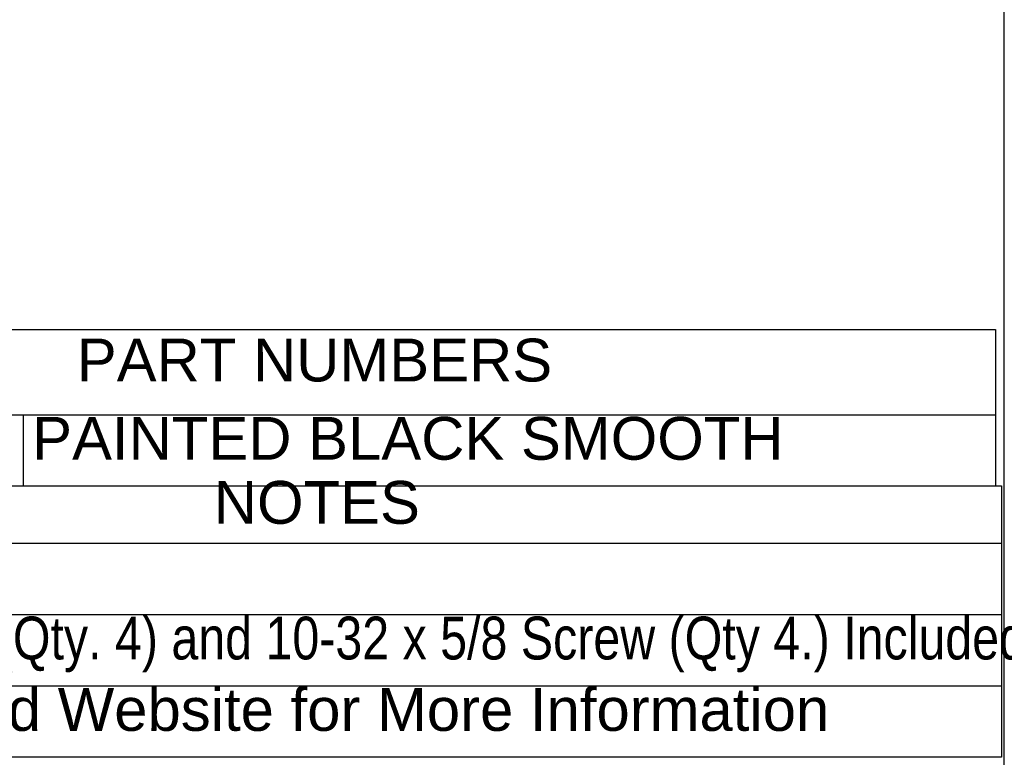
# Model space of a CAD drawing. Header units: inches. Extents: x 0 to 36.4, y -0.1 to 27.2.
# Tile 9 of 10: x 29.5 to 36.4, y 5.7 to 10.9. Entities that reach past the tile are written whole.
import ezdxf
from ezdxf.enums import TextEntityAlignment as Align

# ---------------------------------------------------------------- set-up
doc = ezdxf.new("R2010")
doc.units = ezdxf.units.IN
doc.header["$MEASUREMENT"] = 0
doc.layers.add('Default', color=7, linetype='Continuous')
doc.styles.add('SEACAD_Arial', font='arial.ttf')

# ---------------------------------------------------------------- blocks, each defined once
blk = doc.blocks.new('SE')
at = {"color": 7, "linetype": 'Continuous'}
for p, q in [((26.7643, 8.1001), (36.3064, 8.1001)), ((29.4964, 8.1001), (29.4964, 7.6001))]:
    blk.add_line(p, q, dxfattribs=at)
blk.add_lwpolyline([(26.7643, 7.6001), (26.7643, 8.6959), (36.3064, 8.6959), (36.3064, 7.6001), (26.7643, 7.6001)], dxfattribs=at)
at = {"color": 7, "linetype": 'Continuous', "style": 'SEACAD_Arial'}
for s, p in [('PART NUMBERS', (29.872, 8.6328)), ('PAINTED BLACK SMOOTH', (29.5595, 8.0849))]:
    blk.add_text(s, height=0.3, dxfattribs=at).set_placement(p, align=Align.TOP_LEFT)
blk = doc.blocks.new('SE1')
at = {"color": 7, "linetype": 'Continuous'}
for p, q in [((26.7643, 7.2017), (36.3474, 7.2017)), ((26.7643, 6.7017), (36.3474, 6.7017)), ((26.7643, 6.2017), (36.3474, 6.2017))]:
    blk.add_line(p, q, dxfattribs=at)
blk.add_lwpolyline([(26.7643, 5.7017), (26.7643, 7.6017), (36.3474, 7.6017), (36.3474, 5.7017), (26.7643, 5.7017)], dxfattribs=at)
at = {"color": 7, "linetype": 'Continuous', "style": 'SEACAD_Arial'}
for s, p in [('NOTES', (30.8316, 7.6364)), ('See Hammond Website for More Information', (26.8273, 6.1864))]:
    blk.add_text(s, height=0.3, dxfattribs=at).set_placement(p, align=Align.TOP_LEFT)
at = {"color": 7, "linetype": 'Continuous', "style": 'SEACAD_Arial', "width": 0.808}
blk.add_text('10-32 Cage Nut (Qty. 4) and 10-32 x 5/8 Screw (Qty 4.) Included', height=0.3, dxfattribs=at).set_placement((26.8273, 6.6864), align=Align.TOP_LEFT)

msp = doc.modelspace()

# ---------------------------------------------------------------- linework, layer by layer
at = {"layer": 'Default', "color": 7, "linetype": 'Continuous'}
msp.add_line((36.3676, 0), (36.3676, 27.177), dxfattribs=at)

# ---------------------------------------------------------------- block references
for name in ['SE', 'SE1']:
    msp.add_blockref(name, (0, 0))

doc.saveas('drawing.dxf')
